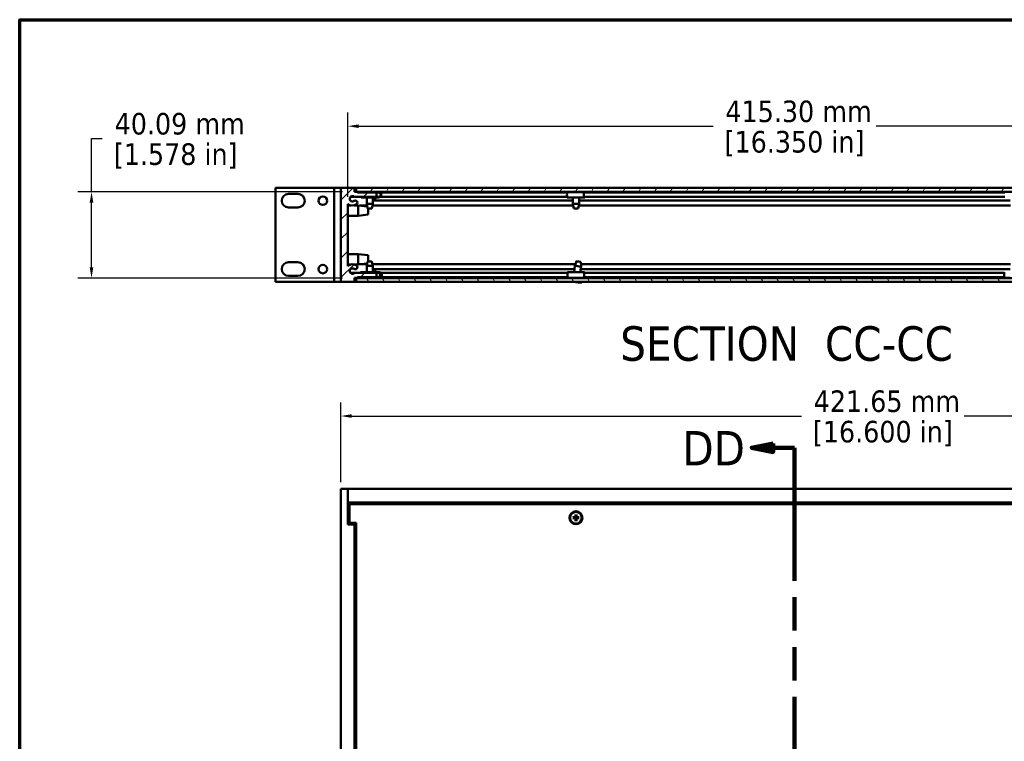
# Model space of a CAD drawing. Header units: millimetres. Extents: x 25 to 1702, y 51 to 1067.
# Tile 3 of 10: x 25 to 483, y 732 to 1067. Entities that reach past the tile are written whole.
import ezdxf

# ---------------------------------------------------------------- set-up
doc = ezdxf.new("R2010")
doc.units = ezdxf.units.MM
doc.header["$LTSCALE"] = 2
doc.linetypes.add('DOUBLE_DASH_CHAIN', pattern=[1.2403, 0.6614, -0.0827, 0.1654, -0.0827, 0.1654, -0.0827])
for name, color, linetype, lineweight in [('Border (ANSI)', 7, 'Continuous', 70), ('Dimension (ANSI)', 7, 'Continuous', 25), ('Hatch (ANSI)', 7, 'Continuous', 18), ('Section Line (ANSI)', 7, 'DOUBLE_DASH_CHAIN', 100), ('Symbol (ANSI)', 7, 'Continuous', 25), ('Visible (ANSI)', 7, 'Continuous', 50)]:
    doc.layers.add(name, color=color, linetype=linetype, lineweight=lineweight)
doc.styles.add('Label Text (ANSI)', font='tahoma.ttf')
doc.styles.add('Note Text (ANSI)', font='tahoma.ttf')
doc.dimstyles.new('Default - mm (ANSI)', dxfattribs={"dimscale": 2, "dimtxt": 5, "dimasz": 2.5, "dimexe": 3.175, "dimexo": 1.6002, "dimgap": 0.8, "dimtad": 0, "dimtih": 1, "dimtoh": 1, "dimrnd": 1e-08, "dimzin": 0, "dimdsep": 46, "dimtxsty": 'Note Text (ANSI)', "dimcen": 0.09, "dimdle": 10, "dimclrd": 256, "dimclre": 256, "dimclrt": 256, "dimadec": 1, "dimazin": 0, "dimtfac": 0.6096, "dimtofl": 0, "dimtmove": 0, "dimatfit": 3, "dimldrblk": 'Filled-1', "dimfxl": 1, "dimtolj": 1, "dimtzin": 0, "dimlwd": -1, "dimlwe": -1, "dimarcsym": 0})

# ---------------------------------------------------------------- blocks, each defined once
blk = doc.blocks.new('2dTransSection1')
at = {"layer": 'Section Line (ANSI)', "linetype": 'Continuous'}
for p, q in [((187.78, 434.95), (182.78, 433.95)), ((187.78, 432.95), (187.78, 434.95)), ((187.78, 433.95), (182.78, 433.95)), ((182.78, 433.95), (187.78, 432.95)), ((192.78, 433.95), (187.78, 433.95)), ((192.78, 433.95), (192.78, 418.51)), ((192.78, 202.44), (192.78, 187)), ((187.78, 188), (182.78, 187)), ((187.78, 186), (187.78, 188)), ((187.78, 187), (182.78, 187)), ((182.78, 187), (187.78, 186)), ((192.78, 187), (187.78, 187))]:
    blk.add_line(p, q, dxfattribs=at)
at = {"layer": 'Section Line (ANSI)', "linetype": 'DOUBLE_DASH_CHAIN', "ltscale": 23.332441}
blk.add_line((192.78, 433.95), (192.78, 187), dxfattribs=at)
at = {"layer": 'Section Line (ANSI)', "linetype": 'Continuous', "flags": 128}
for points in [[(187.78, 434.95), (182.78, 433.95), (187.78, 432.95), (187.78, 434.95)], [(187.78, 188), (182.78, 187), (187.78, 186), (187.78, 188)]]:
    blk.add_lwpolyline(points, dxfattribs=at)
at = {"layer": 'Section Line (ANSI)'}
for points in [[(187.78, 434.95), (182.78, 433.95), (187.78, 432.95), (187.78, 434.95)], [(187.78, 188), (182.78, 187), (187.78, 186), (187.78, 188)]]:
    blk.add_solid(points, dxfattribs=at)
at = {"layer": 'Section Line (ANSI)', "char_height": 8, "attachment_point": 7, "style": 'Label Text (ANSI)'}
for insert in [(166.72, 429.86), (167.27, 183.39)]:
    blk.add_mtext('DD', dxfattribs=dict(at, insert=insert))
blk = doc.blocks.new('*D7')
at = {"layer": 'Defpoints', "color": 0, "transparency": 16777216}
for p in [(178.66, 986.87), (58.79, 946.79), (178.66, 946.79)]:
    blk.add_point(p, dxfattribs=at)
at = {"layer": 'Dimension (ANSI)', "transparency": 16777216}
for p, q in [((58.79, 986.87), (58.79, 1011.58)), ((58.79, 1011.58), (63.79, 1011.58)), ((175.46, 986.87), (52.44, 986.87)), ((58.79, 951.79), (58.79, 981.87)), ((175.46, 946.79), (52.44, 946.79))]:
    blk.add_line(p, q, dxfattribs=at)
for points in [[(57.95, 981.87), (59.62, 981.87), (58.79, 986.87)], [(57.95, 951.79), (59.62, 951.79), (58.79, 946.79)]]:
    blk.add_solid(points, dxfattribs=at)
at = {"layer": 'Dimension (ANSI)', "transparency": 16777216, "char_height": 10, "attachment_point": 5, "style": 'Note Text (ANSI)'}
for s, insert in [('\\A1; 40.09 mm', (97.91, 1018.38)), ('\\A1;[1.578 in]', (97.91, 1003.44))]:
    blk.add_mtext(s, dxfattribs=dict(at, insert=insert))
blk = doc.blocks.new('Filled-1')
at = {"color": 0}
for p, q in [((0, 0), (-1, 0.333)), ((-1, 0.333), (-1, -0.333)), ((-1, 0), (0, 0)), ((-1, -0.333), (0, 0))]:
    blk.add_line(p, q, dxfattribs=at)
at = {"color": 0, "flags": 128}
blk.add_lwpolyline([(-1, -0.333), (0, 0), (-1, 0.333), (-1, -0.333)], dxfattribs=at)
at = {"color": 0}
blk.add_solid([(-1, -0.333), (0, 0), (-1, 0.333), (-1, -0.333)], dxfattribs=at)
blk = doc.blocks.new('*D8')
at = {"layer": 'Defpoints', "color": 0, "transparency": 16777216}
for p in [(593.21, 1017.33), (177.91, 981.3), (593.21, 981.3)]:
    blk.add_point(p, dxfattribs=at)
at = {"layer": 'Dimension (ANSI)', "transparency": 16777216}
for p, q in [((177.91, 984.5), (177.91, 1023.68)), ((593.21, 984.5), (593.21, 1023.68)), ((182.91, 1017.33), (347.68, 1017.33)), ((588.21, 1017.33), (423.43, 1017.33))]:
    blk.add_line(p, q, dxfattribs=at)
for points in [[(182.91, 1018.16), (182.91, 1016.5), (177.91, 1017.33)], [(588.21, 1018.16), (588.21, 1016.5), (593.21, 1017.33)]]:
    blk.add_solid(points, dxfattribs=at)
at = {"layer": 'Dimension (ANSI)', "transparency": 16777216, "char_height": 10, "attachment_point": 5, "style": 'Note Text (ANSI)'}
for s, insert in [('\\A1; 415.30 mm', (385.56, 1024.14)), ('\\A1;[16.350 in]', (385.56, 1009.19))]:
    blk.add_mtext(s, dxfattribs=dict(at, insert=insert))
blk = doc.blocks.new('*D9')
at = {"layer": 'Defpoints', "color": 0, "transparency": 16777216}
for p in [(596.38, 882.67), (174.73, 848.8), (596.38, 848.8)]:
    blk.add_point(p, dxfattribs=at)
at = {"layer": 'Dimension (ANSI)', "transparency": 16777216}
for p, q in [((174.73, 852), (174.73, 889.02)), ((596.38, 852), (596.38, 889.02)), ((179.73, 882.67), (388.73, 882.67)), ((591.38, 882.67), (464.48, 882.67))]:
    blk.add_line(p, q, dxfattribs=at)
for points in [[(179.73, 883.51), (179.73, 881.84), (174.73, 882.67)], [(591.38, 883.51), (591.38, 881.84), (596.38, 882.67)]]:
    blk.add_solid(points, dxfattribs=at)
at = {"layer": 'Dimension (ANSI)', "transparency": 16777216, "char_height": 10, "attachment_point": 5, "style": 'Note Text (ANSI)'}
for s, insert in [('\\A1; 421.65 mm', (426.61, 889.48)), ('\\A1;[16.600 in]', (426.61, 874.53))]:
    blk.add_mtext(s, dxfattribs=dict(at, insert=insert))
blk = doc.blocks.new('Borders Default Border')
at = {"layer": 'Border (ANSI)', "flags": 128}
blk.add_lwpolyline([(12.7, 25.4), (12.7, 533.4), (850.9, 533.4), (850.9, 25.4), (12.7, 25.4)], dxfattribs=at)

msp = doc.modelspace()

# ---------------------------------------------------------------- hatches: boundary and pattern name
at = {"layer": 'Hatch (ANSI)'}
h = msp.add_hatch(dxfattribs=at)
h.set_pattern_fill('ANSI31', color=256, scale=50.8, style=0)
h.set_pattern_definition([(45, (0, 0), (-4.49013, 4.49013), [])])
edge = h.paths.add_edge_path()
edge.add_line((191.241, 947.196), (191.241, 949.228))
edge.add_line((191.241, 949.228), (181.051, 949.228))
edge.add_ellipse((180.065, 950.028), major_axis=(0.986, -0.8), ratio=1, start_angle=91.58551, end_angle=360, ccw=False)
edge.add_ellipse((181.415, 951.793), major_axis=(-0.578, -0.757), ratio=1, start_angle=0, end_angle=179.92175)
edge.add_ellipse((180.065, 950.028), major_axis=(1.929, 2.522), ratio=1, start_angle=0, end_angle=80.24957)
edge.add_line((177.906, 952.356), (177.906, 981.304))
edge.add_ellipse((180.066, 983.631), major_axis=(-2.16, -2.327), ratio=1, start_angle=0, end_angle=80.27895)
edge.add_ellipse((181.416, 981.866), major_axis=(0.579, -0.757), ratio=1, start_angle=0, end_angle=52.5849)
edge.add_ellipse((181.416, 981.866), major_axis=(0.953, 0), ratio=1, start_angle=0, end_angle=127.40593)
edge.add_ellipse((180.065, 983.632), major_axis=(0.771, -1.009), ratio=1, start_angle=91.64419, end_angle=360, ccw=False)
edge.add_line((181.051, 984.432), (191.241, 984.432))
edge.add_line((191.241, 984.432), (191.241, 986.464))
edge.add_line((191.241, 986.464), (182.351, 986.464))
edge.add_line((182.351, 986.464), (182.351, 986.845))
edge.add_line((182.351, 986.845), (181.081, 986.845))
edge.add_line((181.081, 986.845), (181.081, 988.674))
edge.add_line((181.081, 988.674), (174.731, 988.674))
edge.add_line((174.731, 988.674), (174.731, 944.986))
edge.add_line((174.731, 944.986), (181.081, 944.986))
edge.add_line((181.081, 944.986), (181.081, 946.815))
edge.add_line((181.081, 946.815), (182.351, 946.815))
edge.add_line((182.351, 946.815), (182.351, 947.196))
edge.add_line((182.351, 947.196), (191.241, 947.196))
h = msp.add_hatch(dxfattribs=at)
h.set_pattern_fill('ANSI31', color=256, scale=50.8, angle=15, style=0)
h.set_pattern_definition([(60, (0, 0), (-5.49926, 3.175), [])])
h.paths.add_polyline_path([(181.831, 988.674), (181.831, 986.874), (589.281, 986.874), (589.281, 988.674)])
h = msp.add_hatch(dxfattribs=at)
h.set_pattern_fill('ANSI31', color=256, scale=50.8, angle=75, style=0)
h.set_pattern_definition([(120, (0, 0), (-5.49926, -3.175), [])])
h.paths.add_polyline_path([(181.831, 946.786), (181.831, 944.986), (589.281, 944.986), (589.281, 946.786)])

# ---------------------------------------------------------------- linework, layer by layer
at = {"layer": 'Visible (ANSI)'}
for p, q in [((144.251, 988.686), (145.251, 988.686)), ((144.251, 944.986), (144.251, 988.686)), ((170.556, 988.686), (145.251, 988.686)), ((171.556, 988.686), (170.556, 988.686)), ((171.556, 988.686), (173.556, 988.686)), ((171.556, 944.986), (171.556, 988.686)), ((174.731, 988.686), (173.556, 988.686)), ((174.731, 988.674), (174.731, 988.686)), ((181.081, 988.674), (174.731, 988.674)), ((174.731, 988.674), (174.731, 944.986)), ((181.081, 986.845), (181.081, 988.674)), ((181.081, 988.674), (181.831, 988.674)), ((181.831, 988.674), (181.831, 986.874)), ((589.281, 988.674), (181.831, 988.674)), ((150.366, 985.886), (154.736, 985.886)), ((179.079, 984.432), (181.051, 984.432)), ((181.051, 984.432), (191.241, 984.432)), ((181.831, 986.874), (181.081, 986.874)), ((182.351, 986.845), (181.081, 986.845)), ((181.831, 986.874), (589.281, 986.874)), ((182.351, 986.464), (182.351, 986.845)), ((182.351, 986.845), (186.709, 986.845)), ((191.241, 986.464), (182.351, 986.464)), ((184.056, 986.72), (192.206, 986.72)), ((184.056, 986.464), (184.056, 986.72)), ((184.056, 984.208), (184.056, 984.432)), ((192.206, 984.208), (184.056, 984.208)), ((186.709, 986.874), (186.709, 986.72)), ((186.709, 984.208), (186.709, 981.257)), ((189.554, 986.874), (189.554, 986.72)), ((189.554, 986.845), (282.534, 986.845)), ((189.554, 984.208), (189.554, 981.257)), ((190.606, 984.208), (190.606, 982.819)), ((191.241, 984.432), (191.241, 986.464)), ((192.206, 986.464), (191.241, 986.464)), ((191.241, 984.464), (192.206, 984.464)), ((192.922, 984.432), (279.823, 984.432)), ((192.966, 986.464), (279.821, 986.464)), ((279.854, 986.72), (287.697, 986.72)), ((279.854, 984.208), (287.697, 984.208)), ((282.534, 986.874), (282.534, 986.72)), ((282.534, 984.208), (282.534, 981.257)), ((285.379, 986.874), (285.379, 986.72)), ((285.379, 986.845), (485.734, 986.845)), ((285.379, 984.208), (285.379, 981.257)), ((287.697, 986.72), (288.058, 986.72)), ((287.747, 986.464), (287.697, 986.464)), ((287.697, 984.464), (287.747, 984.464)), ((288.058, 984.208), (287.697, 984.208)), ((287.747, 986.464), (483.347, 986.464)), ((287.747, 984.432), (483.347, 984.432)), ((288.058, 986.72), (288.058, 986.464)), ((288.058, 984.432), (288.058, 984.208)), ((154.736, 979.536), (150.366, 979.536)), ((177.906, 952.356), (177.906, 981.304)), ((177.906, 980.549), (179.305, 980.549)), ((180.827, 980.549), (182.656, 980.549)), ((182.656, 975.723), (182.656, 980.549)), ((186.945, 980.07), (182.656, 980.549)), ((183.486, 980.456), (186.868, 980.456)), ((186.709, 981.257), (189.554, 981.257)), ((187.128, 979.149), (186.709, 981.257)), ((189.134, 979.149), (189.554, 981.257)), ((189.394, 980.456), (282.693, 980.456)), ((189.554, 982.819), (282.534, 982.819)), ((282.534, 981.257), (285.379, 981.257)), ((282.953, 979.149), (282.534, 981.257)), ((284.959, 979.149), (285.379, 981.257)), ((285.219, 980.456), (485.893, 980.456)), ((285.379, 982.819), (485.734, 982.819)), ((177.906, 975.723), (182.656, 975.723)), ((187.431, 976.256), (182.656, 975.723)), ((189.134, 979.149), (187.128, 979.149)), ((187.431, 979.149), (187.431, 976.256)), ((284.959, 979.149), (282.953, 979.149)), ((177.906, 957.949), (182.656, 957.949)), ((182.656, 953.123), (182.656, 957.949)), ((187.431, 957.416), (182.656, 957.949)), ((187.431, 957.416), (187.431, 954.511)), ((150.366, 954.136), (154.736, 954.136)), ((177.906, 953.123), (179.357, 953.123)), ((180.773, 953.123), (182.656, 953.123)), ((186.947, 953.602), (182.656, 953.123)), ((183.371, 953.203), (186.868, 953.203)), ((187.128, 954.511), (186.709, 952.403)), ((189.554, 952.403), (186.709, 952.403)), ((186.709, 949.452), (186.709, 952.403)), ((187.128, 954.511), (189.134, 954.511)), ((189.134, 954.511), (189.554, 952.403)), ((189.395, 953.203), (283.726, 953.203)), ((189.554, 949.452), (189.554, 952.403)), ((283.099, 949.452), (283.496, 952.52)), ((284.182, 954.556), (283.496, 952.52)), ((285.968, 949.452), (286.317, 952.155)), ((286.172, 954.298), (286.317, 952.155)), ((286.246, 953.203), (485.893, 953.203)), ((154.736, 947.786), (150.366, 947.786)), ((179.079, 949.228), (181.051, 949.228)), ((191.241, 949.228), (181.051, 949.228)), ((183.794, 949.228), (183.794, 949.452)), ((183.794, 949.452), (191.925, 949.452)), ((189.554, 950.841), (283.279, 950.841)), ((190.606, 950.841), (190.606, 949.452)), ((191.241, 947.196), (191.241, 949.228)), ((191.925, 949.196), (191.241, 949.196)), ((192.468, 949.452), (191.925, 949.452)), ((193.183, 949.228), (279.966, 949.228)), ((287.825, 949.452), (279.976, 949.452)), ((286.148, 950.841), (485.734, 950.841)), ((287.825, 949.452), (287.937, 949.452)), ((287.839, 949.196), (287.825, 949.196)), ((287.839, 949.228), (483.04, 949.228)), ((287.937, 949.452), (287.937, 949.228)), ((144.251, 944.986), (145.251, 944.986)), ((170.556, 944.986), (145.251, 944.986)), ((171.556, 944.986), (170.556, 944.986)), ((171.556, 944.986), (173.556, 944.986)), ((174.731, 944.986), (173.556, 944.986)), ((174.731, 944.986), (181.081, 944.986)), ((181.081, 944.986), (181.081, 946.815)), ((181.081, 946.815), (182.351, 946.815)), ((181.081, 946.786), (181.831, 946.786)), ((181.831, 944.986), (181.081, 944.986)), ((181.831, 946.786), (181.831, 944.986)), ((589.281, 946.786), (181.831, 946.786)), ((181.831, 944.986), (589.281, 944.986)), ((182.351, 946.815), (182.351, 947.196)), ((182.351, 947.196), (191.241, 947.196)), ((182.351, 946.815), (186.709, 946.815)), ((183.794, 946.94), (183.794, 947.196)), ((191.925, 946.94), (183.794, 946.94)), ((186.709, 946.786), (186.709, 946.94)), ((189.554, 946.786), (189.554, 946.94)), ((189.554, 946.815), (282.719, 946.815)), ((191.241, 947.196), (191.925, 947.196)), ((192.468, 946.94), (191.925, 946.94)), ((193.227, 947.196), (279.965, 947.196)), ((287.825, 946.94), (279.976, 946.94)), ((282.764, 946.856), (282.688, 946.786)), ((282.764, 946.855), (282.775, 946.94)), ((285.623, 946.786), (285.643, 946.94)), ((285.627, 946.815), (485.734, 946.815)), ((286.55, 944.986), (286.668, 944.801)), ((286.648, 944.638), (286.669, 944.798)), ((287.825, 947.196), (287.839, 947.196)), ((287.937, 946.94), (287.825, 946.94)), ((287.839, 947.196), (483.038, 947.196)), ((287.937, 947.196), (287.937, 946.94)), ((177.906, 848.797), (174.731, 848.797)), ((174.731, 848.797), (174.731, 391.597)), ((177.906, 832.297), (177.906, 848.797)), ((177.906, 848.797), (177.906, 842.447)), ((593.206, 848.797), (177.906, 848.797)), ((593.206, 842.447), (177.906, 842.447)), ((178.656, 841.177), (177.906, 841.177)), ((592.456, 841.697), (178.656, 841.697)), ((178.656, 841.697), (178.656, 833.047)), ((178.656, 833.047), (181.831, 833.047)), ((181.831, 833.047), (181.831, 407.347)), ((282.455, 835.614), (283.51, 835.646)), ((282.458, 835.16), (283.513, 835.142)), ((283.511, 835.618), (283.26, 835.613)), ((283.262, 835.172), (283.514, 835.169)), ((283.72, 836.895), (283.701, 835.84)), ((283.738, 833.895), (283.707, 834.95)), ((283.731, 836.09), (283.729, 835.839)), ((283.735, 834.951), (283.74, 834.7)), ((284.178, 835.842), (284.172, 836.093)), ((284.174, 836.898), (284.206, 835.843)), ((284.181, 834.703), (284.183, 834.954)), ((284.193, 833.898), (284.211, 834.953)), ((285.455, 835.633), (284.399, 835.651)), ((284.65, 835.621), (284.399, 835.624)), ((284.402, 835.175), (284.653, 835.18)), ((285.458, 835.179), (284.402, 835.147)), ((181.081, 832.297), (177.906, 832.297)), ((181.831, 832.297), (181.081, 832.297)), ((181.081, 832.297), (181.081, 408.097))]:
    msp.add_line(p, q, dxfattribs=at)
at = {"layer": 'Visible (ANSI)', "flags": 128}
for points in [[(282.455, 835.614), (282.459, 835.615), (282.463, 835.615), (282.467, 835.615), (282.472, 835.615), (282.476, 835.615), (282.48, 835.615), (282.484, 835.615), (282.488, 835.615), (282.492, 835.615), (282.496, 835.616), (282.5, 835.616), (282.503, 835.616), (282.507, 835.616), (282.511, 835.616), (282.514, 835.616), (282.517, 835.616), (282.52, 835.616), (282.523, 835.616), (282.526, 835.616), (282.529, 835.616), (282.531, 835.616), (282.533, 835.616), (282.536, 835.616), (282.538, 835.616)], [(282.541, 835.159), (282.539, 835.159), (282.536, 835.159), (282.534, 835.159), (282.531, 835.159), (282.529, 835.159), (282.526, 835.159), (282.523, 835.159), (282.52, 835.159), (282.517, 835.159), (282.513, 835.159), (282.51, 835.159), (282.506, 835.159), (282.502, 835.159), (282.499, 835.159), (282.495, 835.159), (282.491, 835.16), (282.487, 835.16), (282.483, 835.16), (282.479, 835.16), (282.475, 835.16), (282.47, 835.16), (282.466, 835.16), (282.462, 835.16), (282.458, 835.16)], [(283.26, 835.613), (283.238, 835.613), (283.216, 835.613), (283.193, 835.613), (283.169, 835.613), (283.146, 835.613), (283.121, 835.613), (283.096, 835.613), (283.07, 835.614), (283.043, 835.614), (283.016, 835.614), (282.988, 835.614), (282.959, 835.614), (282.93, 835.614), (282.899, 835.614), (282.868, 835.614), (282.836, 835.615), (282.803, 835.615), (282.768, 835.615), (282.733, 835.615), (282.696, 835.615), (282.659, 835.615), (282.62, 835.616), (282.579, 835.616), (282.538, 835.616)], [(282.541, 835.159), (282.582, 835.16), (282.623, 835.161), (282.661, 835.162), (282.699, 835.162), (282.736, 835.163), (282.771, 835.163), (282.805, 835.164), (282.839, 835.165), (282.871, 835.165), (282.902, 835.166), (282.933, 835.166), (282.962, 835.167), (282.991, 835.167), (283.019, 835.168), (283.046, 835.168), (283.073, 835.169), (283.099, 835.169), (283.124, 835.169), (283.148, 835.17), (283.172, 835.17), (283.196, 835.171), (283.218, 835.171), (283.241, 835.171), (283.262, 835.172)], [(283.729, 835.839), (283.729, 835.825), (283.727, 835.812), (283.725, 835.799), (283.722, 835.785), (283.718, 835.772), (283.713, 835.758), (283.707, 835.745), (283.7, 835.732), (283.693, 835.719), (283.684, 835.707), (283.675, 835.695), (283.665, 835.684), (283.654, 835.674), (283.643, 835.665), (283.631, 835.656), (283.618, 835.648), (283.605, 835.641), (283.591, 835.635), (283.578, 835.63), (283.564, 835.626), (283.551, 835.623), (283.538, 835.62), (283.525, 835.619), (283.511, 835.618)], [(283.514, 835.169), (283.527, 835.169), (283.541, 835.167), (283.554, 835.165), (283.567, 835.162), (283.581, 835.158), (283.594, 835.153), (283.608, 835.148), (283.621, 835.141), (283.634, 835.133), (283.646, 835.124), (283.658, 835.115), (283.668, 835.105), (283.678, 835.095), (283.688, 835.083), (283.697, 835.071), (283.705, 835.058), (283.712, 835.045), (283.718, 835.032), (283.723, 835.018), (283.727, 835.005), (283.73, 834.992), (283.732, 834.978), (283.734, 834.965), (283.735, 834.951)], [(283.719, 836.812), (283.719, 836.814), (283.719, 836.816), (283.719, 836.819), (283.719, 836.821), (283.719, 836.824), (283.719, 836.827), (283.719, 836.83), (283.719, 836.833), (283.719, 836.836), (283.719, 836.839), (283.719, 836.843), (283.719, 836.847), (283.719, 836.85), (283.719, 836.854), (283.719, 836.858), (283.719, 836.862), (283.719, 836.866), (283.719, 836.87), (283.719, 836.874), (283.719, 836.878), (283.719, 836.882), (283.72, 836.887), (283.72, 836.891), (283.72, 836.895)], [(283.719, 836.812), (283.72, 836.77), (283.721, 836.73), (283.721, 836.691), (283.722, 836.654), (283.722, 836.617), (283.723, 836.582), (283.724, 836.547), (283.724, 836.514), (283.725, 836.482), (283.725, 836.451), (283.726, 836.42), (283.726, 836.39), (283.727, 836.362), (283.727, 836.334), (283.728, 836.306), (283.728, 836.28), (283.729, 836.254), (283.729, 836.229), (283.729, 836.204), (283.73, 836.18), (283.73, 836.157), (283.731, 836.134), (283.731, 836.112), (283.731, 836.09)], [(283.74, 834.7), (283.74, 834.678), (283.74, 834.656), (283.74, 834.633), (283.74, 834.61), (283.739, 834.586), (283.739, 834.561), (283.739, 834.536), (283.739, 834.51), (283.739, 834.484), (283.739, 834.457), (283.739, 834.429), (283.739, 834.4), (283.739, 834.37), (283.738, 834.34), (283.738, 834.308), (283.738, 834.276), (283.738, 834.243), (283.738, 834.209), (283.738, 834.173), (283.737, 834.137), (283.737, 834.099), (283.737, 834.06), (283.737, 834.02), (283.737, 833.978)], [(283.738, 833.895), (283.738, 833.899), (283.738, 833.903), (283.738, 833.908), (283.738, 833.912), (283.738, 833.916), (283.738, 833.921), (283.737, 833.925), (283.737, 833.929), (283.737, 833.932), (283.737, 833.936), (283.737, 833.94), (283.737, 833.944), (283.737, 833.947), (283.737, 833.951), (283.737, 833.954), (283.737, 833.958), (283.737, 833.961), (283.737, 833.963), (283.737, 833.966), (283.737, 833.969), (283.737, 833.971), (283.737, 833.974), (283.737, 833.976), (283.737, 833.978)], [(284.172, 836.093), (284.173, 836.115), (284.173, 836.137), (284.173, 836.16), (284.173, 836.183), (284.173, 836.207), (284.173, 836.232), (284.173, 836.257), (284.173, 836.283), (284.173, 836.309), (284.173, 836.336), (284.174, 836.364), (284.174, 836.393), (284.174, 836.423), (284.174, 836.453), (284.174, 836.485), (284.174, 836.517), (284.174, 836.55), (284.175, 836.584), (284.175, 836.62), (284.175, 836.656), (284.175, 836.694), (284.175, 836.733), (284.176, 836.773), (284.176, 836.815)], [(284.174, 836.898), (284.174, 836.894), (284.174, 836.89), (284.175, 836.885), (284.175, 836.881), (284.175, 836.877), (284.175, 836.872), (284.175, 836.868), (284.175, 836.864), (284.175, 836.861), (284.175, 836.857), (284.175, 836.853), (284.175, 836.849), (284.175, 836.846), (284.175, 836.842), (284.176, 836.839), (284.176, 836.835), (284.176, 836.832), (284.176, 836.83), (284.176, 836.827), (284.176, 836.824), (284.176, 836.822), (284.176, 836.819), (284.176, 836.817), (284.176, 836.815)], [(284.399, 835.624), (284.385, 835.624), (284.372, 835.626), (284.358, 835.628), (284.345, 835.631), (284.332, 835.635), (284.318, 835.64), (284.304, 835.645), (284.291, 835.652), (284.278, 835.66), (284.266, 835.669), (284.255, 835.678), (284.244, 835.688), (284.234, 835.698), (284.225, 835.71), (284.216, 835.722), (284.208, 835.735), (284.201, 835.748), (284.195, 835.761), (284.19, 835.775), (284.186, 835.788), (284.182, 835.801), (284.18, 835.815), (284.179, 835.828), (284.178, 835.842)], [(284.193, 833.981), (284.193, 834.023), (284.192, 834.063), (284.191, 834.102), (284.191, 834.139), (284.19, 834.176), (284.189, 834.211), (284.189, 834.246), (284.188, 834.279), (284.188, 834.311), (284.187, 834.343), (284.187, 834.373), (284.186, 834.403), (284.186, 834.431), (284.185, 834.459), (284.185, 834.487), (284.184, 834.513), (284.184, 834.539), (284.183, 834.564), (284.183, 834.589), (284.183, 834.613), (284.182, 834.636), (284.182, 834.659), (284.181, 834.681), (284.181, 834.703)], [(284.183, 834.954), (284.184, 834.968), (284.185, 834.981), (284.187, 834.994), (284.19, 835.008), (284.194, 835.021), (284.199, 835.035), (284.205, 835.048), (284.212, 835.061), (284.22, 835.074), (284.228, 835.087), (284.238, 835.098), (284.248, 835.109), (284.258, 835.119), (284.27, 835.128), (284.282, 835.137), (284.294, 835.145), (284.308, 835.152), (284.321, 835.158), (284.334, 835.163), (284.348, 835.167), (284.361, 835.17), (284.374, 835.173), (284.388, 835.174), (284.402, 835.175)], [(284.193, 833.981), (284.193, 833.979), (284.193, 833.977), (284.193, 833.974), (284.193, 833.972), (284.193, 833.969), (284.193, 833.966), (284.193, 833.963), (284.193, 833.96), (284.193, 833.957), (284.193, 833.954), (284.193, 833.95), (284.193, 833.946), (284.193, 833.943), (284.193, 833.939), (284.193, 833.935), (284.193, 833.931), (284.193, 833.927), (284.193, 833.923), (284.193, 833.919), (284.193, 833.915), (284.193, 833.911), (284.193, 833.906), (284.193, 833.902), (284.193, 833.898)], [(285.372, 835.634), (285.33, 835.633), (285.29, 835.632), (285.251, 835.632), (285.213, 835.631), (285.177, 835.63), (285.141, 835.63), (285.107, 835.629), (285.074, 835.628), (285.042, 835.628), (285.01, 835.627), (284.98, 835.627), (284.95, 835.626), (284.921, 835.626), (284.893, 835.625), (284.866, 835.625), (284.84, 835.625), (284.814, 835.624), (284.789, 835.624), (284.764, 835.623), (284.74, 835.623), (284.717, 835.622), (284.694, 835.622), (284.672, 835.622), (284.65, 835.621)], [(284.653, 835.18), (284.675, 835.18), (284.697, 835.18), (284.72, 835.18), (284.743, 835.18), (284.767, 835.18), (284.791, 835.18), (284.817, 835.18), (284.842, 835.179), (284.869, 835.179), (284.896, 835.179), (284.924, 835.179), (284.953, 835.179), (284.983, 835.179), (285.013, 835.179), (285.044, 835.179), (285.077, 835.178), (285.11, 835.178), (285.144, 835.178), (285.18, 835.178), (285.216, 835.178), (285.254, 835.178), (285.293, 835.177), (285.333, 835.177), (285.375, 835.177)], [(285.372, 835.634), (285.374, 835.634), (285.376, 835.634), (285.378, 835.634), (285.381, 835.634), (285.384, 835.634), (285.387, 835.634), (285.389, 835.634), (285.392, 835.634), (285.396, 835.634), (285.399, 835.634), (285.403, 835.634), (285.406, 835.634), (285.41, 835.634), (285.414, 835.634), (285.418, 835.634), (285.421, 835.634), (285.425, 835.633), (285.429, 835.633), (285.434, 835.633), (285.438, 835.633), (285.442, 835.633), (285.446, 835.633), (285.451, 835.633), (285.455, 835.633)], [(285.458, 835.179), (285.453, 835.178), (285.449, 835.178), (285.445, 835.178), (285.441, 835.178), (285.436, 835.178), (285.432, 835.178), (285.428, 835.178), (285.424, 835.178), (285.42, 835.178), (285.417, 835.178), (285.413, 835.177), (285.409, 835.177), (285.405, 835.177), (285.402, 835.177), (285.398, 835.177), (285.395, 835.177), (285.392, 835.177), (285.389, 835.177), (285.387, 835.177), (285.384, 835.177), (285.381, 835.177), (285.379, 835.177), (285.377, 835.177), (285.375, 835.177)]]:
    msp.add_lwpolyline(points, dxfattribs=at)
at = {"layer": 'Visible (ANSI)'}
for centre, radius in [((166.349, 982.711), 1.994), ((166.349, 950.961), 1.994), ((283.956, 835.397), 3), ((283.956, 835.397), 2.715)]:
    msp.add_circle(centre, radius, dxfattribs=at)
for centre, radius, start, end in [((150.366, 982.711), 3.175, 90, 270), ((154.736, 982.711), 3.175, 270, 90), ((180.065, 983.632), 1.27, 39.05012, 307.40593), ((192.206, 985.464), 1.256, 270, 90), ((192.206, 985.464), 1, 270, 90), ((180.066, 983.631), 3.175, 227.13615, 307.4151), ((181.416, 981.866), 0.953, 0, 127.40593), ((181.416, 981.866), 0.952, 307.4151, 0), ((150.366, 950.961), 3.175, 90, 270), ((154.736, 950.961), 3.175, 270, 90), ((180.065, 950.028), 3.175, 52.59407, 132.84364), ((181.415, 951.793), 0.952, 232.67232, 52.59407), ((180.065, 950.028), 1.27, 52.53539, 320.94988), ((283.956, 835.397), 0.729, 162.75171, 197.95787), ((283.504, 835.843), 0.197, 271.70297, 359.00661), ((283.51, 834.944), 0.197, 1.70297, 89.00661), ((283.956, 835.397), 0.729, 72.75171, 107.95787), ((283.956, 835.397), 0.729, 252.75171, 287.95787), ((284.403, 835.849), 0.197, 181.70297, 269.00661), ((284.408, 834.95), 0.197, 91.70297, 179.00661), ((283.956, 835.397), 0.729, 342.75171, 17.95787)]:
    msp.add_arc(centre, radius, start, end, dxfattribs=at)
for centre, major_axis, ratio, start_param, end_param in [((279.854, 985.464), (0, 1.256), 0.0443544, 0, 3.1415927), ((287.697, 985.464), (0, -1.256), 0.0443544, 3.1415927, 6.2831853), ((287.697, 985.464), (0, 1), 0.0443544, 0, 3.1415927), ((284.907, 952.337), (-1.411, 0.182), 0.0340261, 6.2764171, 9.4315462), ((191.925, 948.196), (0, 1.256), 0.9975997, 3.1415927, 6.2831853), ((191.925, 948.196), (0, -1), 0.9975997, 0, 3.1415927), ((192.468, 948.196), (0, -1.256), 0.9975997, 0, 3.1415927), ((279.976, 948.196), (0, 1.256), 0.0137393, 0, 3.1415926), ((287.825, 948.196), (0, -1.256), 0.0137393, 3.1415926, 6.2831853), ((287.825, 948.196), (0, 1), 0.0137393, 0, 3.1415927), ((483.069, 948.196), (0, 1.256), 0.0405996, 0, 3.1415927), ((284.174, 946.673), (-1.411, 0.182), 0.0340261, 0, 0.6696173), ((283.956, 944.986), (2.692, -0.348), 0.0340261, 4.4550856, 6.2831853), ((283.977, 945.146), (2.692, -0.348), 0.0340261, 4.9167752, 6.3117571)]:
    msp.add_ellipse(centre, major_axis=major_axis, ratio=ratio, start_param=start_param, end_param=end_param, dxfattribs=at)
msp.add_ellipse((285.177, 954.427), major_axis=(0.995, -0.129), ratio=0.0340261, dxfattribs=at)

# ---------------------------------------------------------------- block references
at = {"xscale": 2, "yscale": 2, "zscale": 2}
msp.add_blockref('Borders Default Border', (0, 0), dxfattribs=at)
at = {"layer": 'Section Line (ANSI)', "xscale": 2, "yscale": 2, "zscale": 2}
msp.add_blockref('2dTransSection1', (0, 0), dxfattribs=at)

# ---------------------------------------------------------------- texts
at = {"layer": 'Symbol (ANSI)', "insert": (304.521, 908.061), "char_height": 16, "attachment_point": 7, "style": 'Label Text (ANSI)'}
msp.add_mtext('SECTION  CC-CC', dxfattribs=at)

# ---------------------------------------------------------------- dimensions: what is measured, and where the dimension line sits
at = {"layer": 'Dimension (ANSI)'}
for base, p1, p2, angle, text, override, picture, middle in [((593.206, 1017.33), (177.906, 981.304), (593.206, 981.304), 180, ' <> mm\\X[16.350 in]', {"dimgap": 0.8, "dimtih": 0, "dimtoh": 0, "dimdec": 2, "dimpost": '', "dimtol": 0, "dimlim": 0, "dimtp": 0, "dimtm": 0, "dimtdec": 2, "dimatfit": 1}, '*D8', (385.556, 1017.33)), ((58.788, 946.786), (178.656, 986.874), (178.656, 946.786), 90, ' <> mm\\X[1.578 in]', {"dimgap": 0.8, "dimdec": 2, "dimpost": '', "dimtol": 0, "dimlim": 0, "dimtp": 0, "dimtm": 0, "dimtdec": 2, "dimatfit": 2}, '*D7', (97.906, 1011.58)), ((596.381, 882.674), (174.731, 848.797), (596.381, 848.797), 180, ' <> mm\\X[16.600 in]', {"dimgap": 0.8, "dimtih": 0, "dimtoh": 0, "dimdec": 2, "dimpost": '', "dimtol": 0, "dimlim": 0, "dimtp": 0, "dimtm": 0, "dimtdec": 2, "dimatfit": 1}, '*D9', (426.607, 882.674))]:
    dim = msp.add_linear_dim(base=base, p1=p1, p2=p2, angle=angle, text=text, dimstyle='Default - mm (ANSI)', override=override, dxfattribs=at)
    dim.commit()
    dim.dimension.update_dxf_attribs({"geometry": picture, "text_midpoint": middle, "dimtype": 160})

doc.saveas('drawing.dxf')
